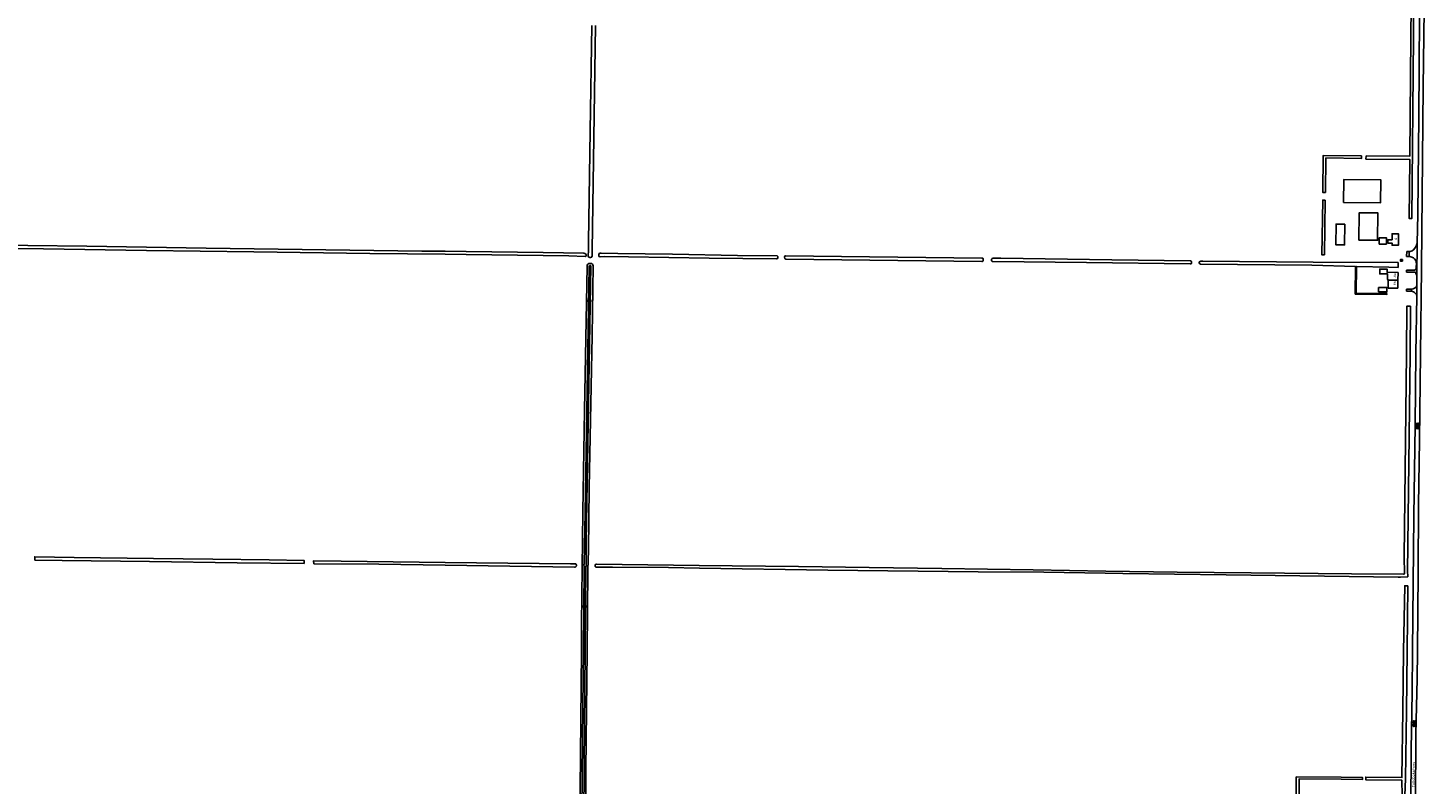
# Model space of a CAD drawing. Extents: x 168875 to 176000, y 513888 to 528000.
# Tile 97 of 106: x 173597 to 174941, y 523872 to 524602. Entities that reach past the tile are written whole.
import ezdxf

# ---------------------------------------------------------------- set-up
doc = ezdxf.new("R2010")
doc.units = 0
doc.header["$MEASUREMENT"] = 0
doc.linetypes.add('HIDDEN', pattern=[0.8, 0.5, -0.3])
doc.layers.get('0').update_dxf_attribs({"linetype": 'CONTINUOUS'})
for name, color, linetype in [('BIJGEBOUW', 12, 'CONTINUOUS'), ('DAKRAND', 10, 'CONTINUOUS'), ('HOOFDGEBOUW', 1, 'CONTINUOUS'), ('HUISNUMMER', 7, 'CONTINUOUS'), ('INSTEEK_SLOOT', 72, 'CONTINUOUS'), ('KANT_VERHARDING', 252, 'CONTINUOUS'), ('KANT_WATER', 140, 'CONTINUOUS'), ('SEMANTIEK', 140, 'CONTINUOUS'), ('sluitlijn_verharding', 7, 'CONTINUOUS'), ('STRAATNAAM', 7, 'CONTINUOUS'), ('TUSSENMUUR', 12, 'HIDDEN')]:
    doc.layers.add(name, color=color, linetype=linetype)
doc.styles.add('ISOCP', font='ISOCP.shx', dxfattribs={"height": 1.8})

# ---------------------------------------------------------------- blocks, each defined once
blk = doc.blocks.new('S04')
at = {"color": 0}
for p, q in [((0, 0.5), (0.5, 0.5)), ((0, 0.3), (1, 0.3)), ((0, 0), (0.5, 0)), ((0, -0.3), (1, -0.3)), ((0, -0.5), (0.5, -0.5))]:
    blk.add_line(p, q, dxfattribs=at)
blk = doc.blocks.new('S014')
at = {"color": 0}
for p, q in [((0, -0.8), (4.2, 1.7)), ((0, 0.6), (1.8, 1.7)), ((5.1, -1.5), (0, 1.4)), ((2.6, -1.5), (0, 0)), ((1.1, -1.5), (6.1, 1.4)), ((6.1, -0.8), (1.9, 1.7)), ((3.5, -1.5), (6.1, 0)), ((6.1, 0.7), (4.4, 1.7))]:
    blk.add_line(p, q, dxfattribs=at)

msp = doc.modelspace()

# ---------------------------------------------------------------- linework, layer by layer
at = {"layer": 'BIJGEBOUW'}
for points in [[(174901.428, 524393.156), (174901.46, 524399.196), (174908.52, 524399.158), (174908.487, 524393.118), (174901.428, 524393.156)], [(174900.805, 524347.084), (174900.873, 524351.153), (174908.942, 524351.019), (174908.874, 524346.95), (174900.805, 524347.084)]]:
    msp.add_lwpolyline(points, dxfattribs=at)
at = {"layer": 'DAKRAND'}
msp.add_lwpolyline([(174868.4, 524412.3), (174859.8, 524412.4), (174859.5, 524392.4), (174868.1, 524392.3), (174868.4, 524412.3)], dxfattribs=at)
at = {"layer": 'HOOFDGEBOUW'}
for points in [[(174867.118, 524433.333), (174867.292, 524455.302), (174903.071, 524455.001), (174902.886, 524433.032), (174867.118, 524433.333)], [(174881.903, 524396.976), (174900.003, 524396.784), (174900.297, 524423.124), (174882.197, 524423.316), (174881.903, 524396.976)], [(174909.88, 524394.011), (174909.88, 524397.33), (174914, 524397.33), (174914, 524403.14), (174920, 524403.14), (174920, 524391.96), (174914, 524391.96), (174914, 524394.011), (174909.88, 524394.011)], [(174919.693, 524365.756), (174909.051, 524365.86), (174909.081, 524368.923), (174901.989, 524368.993), (174901.943, 524364.344), (174909.527, 524364.27), (174909.477, 524359.138)], [(174923.929, 524376.551), (174923.971, 524378.047), (174922.041, 524378.1), (174921.982, 524376.63), (174923.929, 524376.551)], [(174909.477, 524359.138), (174910.231, 524358.407), (174910.23, 524358.307)], [(174919.546, 524350.565), (174910.156, 524350.657), (174910.23, 524358.307)], [(174919.62, 524358.215), (174919.546, 524350.565)], [(174919.693, 524365.756), (174919.62, 524358.215)]]:
    msp.add_lwpolyline(points, dxfattribs=at)
at = {"layer": 'INSTEEK_SLOOT'}
for points in [[(173621.668, 524703.751), (173575.8, 524704.2), (173307.9, 524707.3), (173304.1, 524707.2), (173300.9, 524706.9), (173297.3, 524705.6), (173293.9, 524702.9), (173291.8, 524699.5), (173291.2, 524695.2), (173291, 524690.4), (173291.5, 524606.2), (173292.4, 524400.3), (173292.5, 524397.1), (173292.7, 524396.4), (173293.2, 524396.1), (173540.1, 524392.4), (173654.2, 524391), (173769.4, 524389.2), (173977.5, 524386.3), (174000, 524386.1)], [(174888.762, 524478.21), (174888.741, 524475.21), (174930.936, 524474.909), (174930.412, 524417.786), (174932.911, 524417.763), (174934.55, 524592.788), (174934.8, 524652.6)], [(174932.7, 524652.6), (174932.05, 524592.812), (174930.964, 524477.909), (174888.762, 524478.21)], [(174141.6, 524604.2), (174139.9, 524502.5), (174138.3, 524395.3), (174138.3, 524385.9), (174138, 524382.6), (174138.1, 524381.5), (174138.5, 524380.7), (174139.5, 524380.2), (174140.4, 524380.2), (174141.2, 524380.3), (174141.7, 524380.7), (174141.9, 524381.9), (174141.9, 524387.2), (174145, 524604)], [(174849.571, 524442.969), (174847.071, 524443.014), (174847.567, 524478.769), (174884.282, 524478.219), (174884.244, 524475.719), (174850.033, 524476.231), (174849.571, 524442.969)], [(174848.733, 524382.623), (174846.233, 524382.657), (174846.967, 524435.542), (174849.467, 524435.494)], [(174849.467, 524435.494), (174848.733, 524382.623)], [(174000, 524383.2), (173927.3, 524383.9), (173815.4, 524385.6), (173711.7, 524386.9), (173612.3, 524388.4), (173503.4, 524389.5)], [(174000, 524383.2), (174020.3, 524383), (174119.4, 524381.6), (174135.1, 524381.2), (174135.8, 524381.5), (174136.1, 524382), (174136.1, 524382.7), (174135.9, 524383.5), (174134.9, 524384.1), (174133.7, 524384.3), (174094.5, 524385), (174020.4, 524386), (174000, 524386.1)], [(174321.1, 524381.2), (174320.5, 524381.6), (174282, 524382.1), (174219.5, 524383.2), (174166.8, 524383.9), (174150.5, 524384.4), (174149.5, 524384.2), (174148.8, 524383.9), (174148.3, 524383), (174148.3, 524381.9), (174148.6, 524381.1), (174149.7, 524380.9), (174154, 524381), (174177.1, 524380.7), (174254.8, 524379.5), (174319.8, 524378.9), (174320.4, 524379), (174320.9, 524379.3), (174321.1, 524380), (174321.1, 524381.2)], [(174131.5, 524000), (174131.7, 524026.3), (174132.9, 524134.7), (174134.4, 524232.4), (174137.1, 524371.7), (174137.2, 524372.8), (174137.6, 524373.7), (174138.3, 524374.2), (174139.3, 524374.5), (174140.5, 524374.5), (174141.3, 524374.3), (174142.2, 524373.8), (174142.6, 524373.1), (174142.9, 524372.1), (174141.8, 524304.5), (174139.1, 524157.8), (174138.3, 524097.5), (174137.8, 524078), (174137.1, 524000)], [(174519.4, 524378.9), (174518.9, 524379.4), (174517.9, 524379.6), (174328.4, 524381.6), (174327.8, 524381.5), (174327.6, 524380.5), (174327.7, 524379.3), (174328.2, 524378.7), (174328.9, 524378.5), (174517.9, 524376.2), (174518.7, 524376.3), (174519.3, 524376.8), (174519.4, 524378.9)], [(174720.4, 524375.8), (174720, 524376.7), (174719.4, 524376.9), (174643.4, 524378), (174536.3, 524379.4), (174528.8, 524379.6), (174528, 524379.3), (174527.4, 524378.5), (174527.3, 524377.7), (174527.4, 524376.9), (174528, 524376.4), (174528.7, 524376.2), (174619.1, 524375.2), (174719.1, 524373.9), (174719.9, 524374.1), (174720.4, 524374.7), (174720.4, 524375.8)], [(174727.6, 524375), (174727.7, 524375.6), (174727.9, 524376.1), (174729.3, 524376.5), (174731.3, 524376.6), (174837.6, 524375.6), (174919.784, 524375.16), (174919.784, 524370.543), (174910.9, 524370.7), (174879.502, 524371.501), (174879.304, 524345.791), (174908.847, 524345.284), (174908.829, 524344.284), (174878.296, 524344.809), (174878.502, 524371.526), (174836.4, 524372.6), (174729.1, 524373.8), (174728.4, 524374), (174727.9, 524374.3), (174727.6, 524375)], [(174929.011, 524072.654), (174928.95, 524076.601), (174931.45, 524287.188), (174931.554, 524332.997), (174928.054, 524333.005), (174927.95, 524287.212), (174925.65, 524091.122), (174925.899, 524075.15), (174925.9, 524074.8), (174925.8, 524074.6), (174925.7, 524074.6), (174925.7, 524074.5), (174925.2, 524074.5), (174925.1, 524074.4), (174874.8, 524074.7), (174777.9, 524075.8), (174706.5, 524076.4), (174637.5, 524077.4), (174567.6, 524078.6), (174479.3, 524080), (174409.3, 524080.8), (174340.9, 524081.7), (174245.3, 524082.7), (174146.2, 524084.2), (174145.5, 524084), (174145, 524083.6), (174144.8, 524083.2), (174144.7, 524082.3), (174144.9, 524081.7), (174145.4, 524081.3), (174145.7, 524081.2), (174147.6, 524081.1), (174161.4, 524081.2), (174215.6, 524080.7), (174245.5, 524080.2), (174369.2, 524078.4), (174514.4, 524076.7), (174577.7, 524076.2), (174636.9, 524075.4), (174654, 524075), (174753.7, 524073.8), (174919.8, 524071.5), (174922.205, 524071.5), (174928.99, 524071.976), (174929.011, 524072.654)], [(173604.118, 524087.968), (173603.903, 524091.138), (173641.8, 524090.6), (173718.6, 524089.6), (173775.7, 524089), (173830.1, 524088.2), (173864.017, 524087.565), (173864.017, 524084.621)], [(173864.017, 524084.621), (173799.4, 524085.5), (173714.8, 524086.5), (173630.3, 524087.6), (173604.118, 524087.968)], [(173873.126, 524084.498), (173873.082, 524087.395), (173899.5, 524086.9), (174000, 524085.6)], [(174000, 524083.1), (173936, 524083.9), (173873.126, 524084.498)], [(174000, 524083.1), (174124.8, 524081.3), (174125.1, 524081.3), (174126.1, 524081.6), (174126.1, 524081.7), (174126.6, 524082.2), (174126.7, 524082.6), (174126.7, 524083.3), (174126.6, 524083.4), (174126.6, 524083.7), (174126.3, 524084.2), (174125.9, 524084.4), (174124.8, 524084.5), (174124.6, 524084.4), (174121, 524084.5), (174000, 524085.6)], [(174928.991, 524063.248), (174926.154, 524063.242), (174924.95, 524000.015)], [(174928.45, 523999.985), (174928.991, 524063.248)], [(174137.1, 524000), (174135.8, 523885.4), (174135.3, 523822.9), (174135.1, 523776.3), (174134.7, 523725.1), (174134.6, 523724.4), (174134.6, 523723.2), (174134.5, 523722.6), (174134.6, 523722.2), (174133.7, 523721.5), (174133.1, 523721.3), (174131.1, 523721.3), (174130, 523721.4), (174129.1, 523721.8), (174128.9, 523722), (174128.7, 523722.7), (174129.6, 523799.9), (174131.5, 524000)], [(174924.95, 524000.015), (174924.45, 523942.421), (174923.468, 523877.974), (174888.525, 523878.471), (174888.489, 523875.971), (174923.432, 523875.474), (174923.75, 523860.808), (174923.75, 523831.4), (174926.25, 523831.4), (174926.25, 523860.792), (174926.95, 523876.672), (174927.95, 523942.379), (174928.45, 523999.985)], [(174821.357, 523878.81), (174821.2, 523876.15), (174820.9, 523835.617), (174820.185, 523786.121), (174823.185, 523786.079), (174823.9, 523835.583), (174824.243, 523876.79), (174864.887, 523876.4), (174885.285, 523876.086), (174885.315, 523878.086), (174864.913, 523878.4), (174821.357, 523878.81)]]:
    msp.add_lwpolyline(points, dxfattribs=at)
at = {"layer": 'KANT_VERHARDING'}
for points in [[(174938.3, 524000), (174939, 524076.3), (174939.5, 524141.1), (174940.3, 524203.9), (174941.2, 524287.2), (174942.4, 524369.4), (174942.5, 524406), (174943.8, 524544.6), (174945.1, 524644.3), (174945.5, 524648.6), (174946.3, 524651.5), (174947.8, 524655.5), (174950.3, 524660), (174953.7, 524663.6), (174957.4, 524666.3), (174960.7, 524667.9), (174963.9, 524669), (174967, 524669.4), (174974.5, 524669.7), (175008.9, 524669.5), (175095.7, 524668.6), (175172, 524668), (175233, 524667.3), (175244.4, 524667.1)], [(174940.4, 524612.8), (174939.7, 524516.6), (174938.7, 524421.8), (174938.14, 524394.1)], [(174930.3, 524386), (174928.055, 524386.052)], [(174930.3, 524386), (174931.3, 524386), (174932.4, 524386.2), (174933.4, 524386.7), (174934.5, 524387.5), (174936, 524389), (174937.2, 524391.2), (174938.14, 524394.1)], [(174930.4, 524381.1), (174930.3, 524386)], [(174938.14, 524394.1), (174937.7, 524362.7)], [(174927.78, 524368.044), (174935.5, 524368), (174936.2, 524368.2), (174936.7, 524368.6), (174937.1, 524369.4), (174937.3, 524371), (174937.4, 524374.1), (174937.3, 524375.6), (174936.7, 524377.2), (174935.6, 524378.9), (174934.7, 524379.7), (174932, 524380.9), (174931.1, 524381.1), (174930.4, 524381.1)], [(174927.98, 524381.154), (174930.4, 524381.1)], [(174937.7, 524362.7), (174937, 524365.1), (174936.6, 524365.7), (174936.1, 524365.9), (174935.5, 524366), (174927.749, 524366)], [(174937.7, 524353), (174937.7, 524362.7)], [(174932.6, 524349.6), (174927.732, 524349.6)], [(174927.753, 524347.535), (174932.7, 524347.5)], [(174932.6, 524349.6), (174934.3, 524349.8), (174935.6, 524350.4), (174936.8, 524351.3), (174937.4, 524352), (174937.7, 524353)], [(174932.7, 524347.5), (174932.6, 524349.6)], [(174932.7, 524347.5), (174933.7, 524347.3), (174934.6, 524346.9), (174935.5, 524346.2), (174936.9, 524344.9), (174937.4, 524344.3), (174937.747, 524343.501)], [(174933.6, 524000), (174935, 524130.3), (174936.1, 524218.2), (174936.8, 524287.5), (174937.8, 524342.8), (174937.747, 524343.501)], [(174931.343, 523806.099), (174931.5, 523807.5), (174931.8, 523828.9), (174931.9, 523848.6), (174932.4, 523904.9), (174933.2, 523960.2), (174933.6, 524000)], [(174938.3, 524000), (174938.1, 523973.4), (174937, 523919.9), (174936.6, 523850.9), (174935.1, 523754.3), (174934.4, 523648.3), (174933.9, 523606.8), (174933.937, 523587.303)]]:
    msp.add_lwpolyline(points, dxfattribs=at)
at = {"layer": 'KANT_WATER'}
for points in [[(174133.4, 524000), (174134.2, 524081.2), (174134.2, 524081.7), (174133.7, 524083.3), (174134.2, 524084.3), (174134.3, 524084.8), (174135, 524134), (174136.6, 524231.5), (174139.1, 524371.5), (174139.3, 524372.2), (174139.6, 524372.4), (174140.2, 524372.4), (174140.5, 524372.2), (174139.5, 524315.1), (174136.2, 524105.4), (174136, 524084), (174136.4, 524082.8), (174135.9, 524081.7), (174135.2, 524000)], [(174133.4, 524000), (174133, 523946.5), (174132.2, 523879.5), (174131.2, 523780.9), (174130.7, 523740.7), (174130.6, 523726.9), (174130.7, 523723.1), (174130.9, 523722.9), (174131.4, 523722.7), (174132.2, 523722.8), (174132.5, 523723.2), (174132.8, 523723.8), (174132.9, 523724.5), (174133.7, 523837.9), (174134.3, 523890.2), (174135.2, 524000)]]:
    msp.add_lwpolyline(points, dxfattribs=at)
at = {"layer": 'sluitlijn_verharding'}
for points in [[(174928.055, 524386.052), (174927.98, 524381.154)], [(174927.78, 524368.044), (174927.749, 524366)], [(174927.732, 524349.6), (174927.753, 524347.535)], [(174937.7, 524353), (174937.747, 524343.501)]]:
    msp.add_lwpolyline(points, dxfattribs=at)
at = {"layer": 'TUSSENMUUR'}
msp.add_lwpolyline([(174910.23, 524358.307), (174919.62, 524358.215)], dxfattribs=at)

# ---------------------------------------------------------------- block references
at = {"layer": 'SEMANTIEK'}
for p in [(174136.5, 524338.3), (174131.9, 524043.2)]:
    msp.add_blockref('S04', p, dxfattribs=at)
for name, p, rotation in [('S04', (174142.4, 524338.199), 180), ('S014', (174938.25, 524220.45), 270), ('S04', (174137.5, 524043.1), 180), ('S014', (174935.05, 523933.15), 270)]:
    msp.add_blockref(name, p, dxfattribs=dict(at, rotation=rotation))

# ---------------------------------------------------------------- texts
at = {"layer": 'HUISNUMMER', "style": 'ISOCP'}
for s, rotation, p in [('6', 90, (174918.666, 524397.297)), ('8b', 89.448316, (174917.829, 524353.227)), ('8a', 89.448316, (174917.772, 524360.824))]:
    msp.add_text(s, height=2.5, rotation=rotation, dxfattribs=at).set_placement(p)
at = {"layer": 'STRAATNAAM', "style": 'ISOCP'}
msp.add_text('Tollebekerweg', height=2.5, rotation=89.667878, dxfattribs=at).set_placement((174935.597, 523868.679))

doc.saveas('drawing.dxf')
